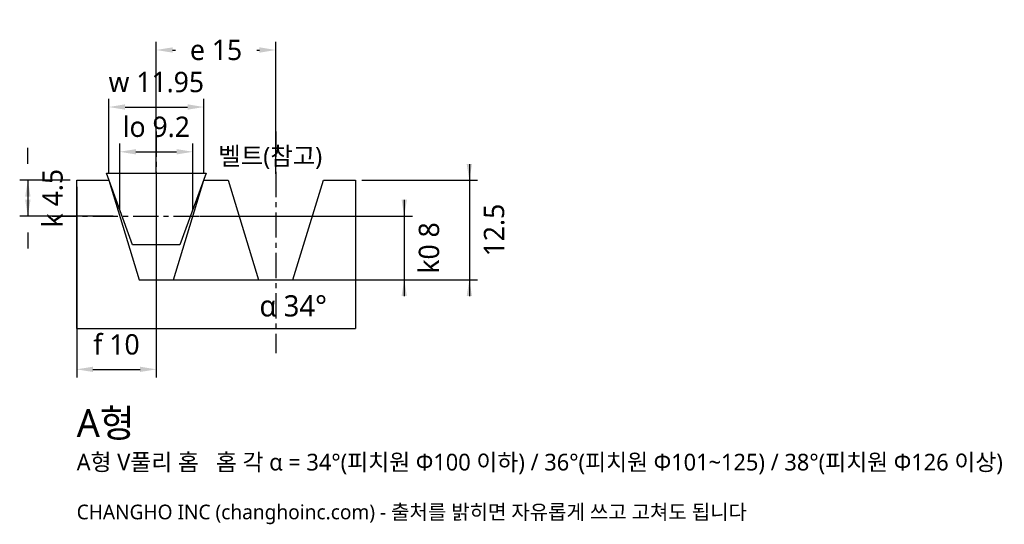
# Model space of a CAD drawing. Header units: millimetres. Extents: x -7 to 116, y -43 to 20.
import ezdxf

# ---------------------------------------------------------------- set-up
doc = ezdxf.new("R2010")
doc.units = ezdxf.units.MM
doc.linetypes.add('CENTER', pattern=[5.08, 3.175, -0.635, 0.635, -0.635])
for name, color, linetype in [('문자', 7, 'CONTINUOUS'), ('외형선', 7, 'CONTINUOUS'), ('중심선', 1, 'CENTER'), ('참고선', 8, 'CONTINUOUS'), ('치수', 4, 'CONTINUOUS')]:
    doc.layers.add(name, color=color, linetype=linetype)
doc.styles.add('CH_KOR', font='malgun.ttf')
doc.dimstyles.new('CH_DIM', dxfattribs={"dimtxt": 2.5, "dimasz": 2, "dimexe": 1, "dimexo": 0.8, "dimgap": 0.8, "dimtad": 1, "dimdsep": 46, "dimtxsty": 'CH_KOR', "dimcen": 2.5, "dimclrd": 4, "dimclre": 4, "dimclrt": 4, "dimazin": 3, "dimtfac": 1, "dimtmove": 0, "dimatfit": 3})

# ---------------------------------------------------------------- blocks, each defined once
blk = doc.blocks.new('_CLOSEDFILLED')
at = {"color": 0, "linetype": 'BYBLOCK'}
blk.add_solid([(-1, 0.164), (0, 0), (-1, -0.164)], dxfattribs=at)
blk = doc.blocks.new('*D5')
at = {"color": 4}
for p, q in [((49.31, 2.04), (49.31, -14.54)), ((35.82, 0), (50.33, 0)), ((10.82, -12.5), (50.33, -12.5))]:
    blk.add_line(p, q, dxfattribs=at)
at = {"layer": 'Defpoints'}
for p in [(35, 0), (49.31, 0), (10, -12.5)]:
    blk.add_point(p, dxfattribs=at)
at = {"layer": '치수', "color": 4, "xscale": 2.0444444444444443, "yscale": 2.0444444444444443}
for p, rotation in [((49.31, 0), 270), ((49.31, -12.5), 90)]:
    blk.add_blockref('_CLOSEDFILLED', p, dxfattribs=dict(at, rotation=rotation))
at = {"layer": '치수', "color": 4, "insert": (52.43, -6.25), "char_height": 2.556, "attachment_point": 5, "rotation": 90, "style": 'CH_KOR'}
blk.add_mtext('12.5', dxfattribs=at)
blk = doc.blocks.new('*D6')
at = {"color": 4}
for p, q in [((10, 0.82), (10, 17.38)), ((25, 0.82), (25, 17.38)), ((12.04, 16.36), (12.39, 16.36)), ((22.61, 16.36), (22.96, 16.36))]:
    blk.add_line(p, q, dxfattribs=at)
at = {"layer": 'Defpoints'}
for p in [(10, 16.36), (10, 0), (25, 0)]:
    blk.add_point(p, dxfattribs=at)
at = {"layer": '치수', "color": 4, "xscale": 2.0444444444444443, "yscale": 2.0444444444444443, "rotation": 180}
blk.add_blockref('_CLOSEDFILLED', (10, 16.36), dxfattribs=at)
at = {"layer": '치수', "color": 4, "xscale": 2.0444444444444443, "yscale": 2.0444444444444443}
blk.add_blockref('_CLOSEDFILLED', (25, 16.36), dxfattribs=at)
at = {"layer": '치수', "color": 4, "insert": (17.5, 16.36), "char_height": 2.556, "attachment_point": 5, "style": 'CH_KOR'}
blk.add_mtext('e 15', dxfattribs=at)

msp = doc.modelspace()

# ---------------------------------------------------------------- linework, layer by layer
at = {"layer": '외형선'}
msp.add_lwpolyline([(0, -18.633), (0, 0), (4.024, 0), (7.846, -12.5), (12.154, -12.5), (15.976, 0), (19.024, 0), (22.846, -12.5), (27.154, -12.5), (30.976, 0), (35, 0), (35, -18.633)], dxfattribs=at)
at = {"layer": '중심선'}
for p, q in [((10, 6.133), (10, -21.7)), ((25, 6.133), (25, -21.7)), ((-3.067, -4.5), (38.067, -4.5))]:
    msp.add_line(p, q, dxfattribs=at)
at = {"layer": '참고선'}
msp.add_line((0, -18.633), (35, -18.633), dxfattribs=at)
msp.add_lwpolyline([(3.75, 0.897), (16.25, 0.897), (12.974, -8.103), (7.026, -8.103)], close=True, dxfattribs=at)

# ---------------------------------------------------------------- texts
at = {"layer": '문자', "style": 'CH_KOR'}
for s, height, p in [('α 34°', 2.6578, (22.956, -17.1)), ('A형', 3.5, (0, -32.244)), ('A형 V풀리 홈   홈 각 α = 34°(피치원 Φ100 이하) / 36°(피치원 Φ101~125) / 38°(피치원 Φ126 이상)', 2.1, (0, -36.444)), ('CHANGHO INC (changhoinc.com) - 출처를 밝히면 자유롭게 쓰고 고쳐도 됩니다', 1.84, (0, -42.578))]:
    msp.add_text(s, height=height, dxfattribs=at).set_placement(p)
at = {"layer": '참고선', "style": 'CH_KOR'}
msp.add_text('벨트(참고)', height=2.2489, dxfattribs=at).set_placement((17.783, 1.919))

# ---------------------------------------------------------------- dimensions: what is measured, and where the dimension line sits
at = {"layer": '치수'}
dim = msp.add_linear_dim(base=(10, 16.356), p1=(10, 0), p2=(25, 0), text='e 15', dimstyle='CH_DIM', override={"dimscale": 1.022222}, dxfattribs=at)
dim.commit()
dim.dimension.update_dxf_attribs({"geometry": '*D6', "text_midpoint": (17.5, 16.356)})
for base, p1, p2, text in [((4.024, 9.2), (4.024, 0), (15.976, 0), 'w 11.95'), ((5.4, 3.578), (5.4, -4.5), (14.6, -4.5), 'lo 9.2'), ((0, -23.744), (0, 0), (10, 0), 'f 10')]:
    msp.add_linear_dim(base=base, p1=p1, p2=p2, text=text, dimstyle='CH_DIM', override={"dimscale": 1.022222}, dxfattribs=at).render()
for base, p1, p2, text in [((-6.133, 0), (0, 0), (5.4, -4.5), 'k 4.5'), ((41.133, -4.5), (14.6, -4.5), (10, -12.5), 'k0 8')]:
    msp.add_linear_dim(base=base, p1=p1, p2=p2, angle=90, text=text, dimstyle='CH_DIM', override={"dimscale": 1.022222}, dxfattribs=at).render()
dim = msp.add_linear_dim(base=(49.311, 0), p1=(35, 0), p2=(10, -12.5), angle=90, text='12.5', dimstyle='CH_DIM', override={"dimscale": 1.022222}, dxfattribs=at)
dim.commit()
dim.dimension.update_dxf_attribs({"geometry": '*D5', "text_midpoint": (52.429, -6.25)})

doc.saveas('drawing.dxf')
